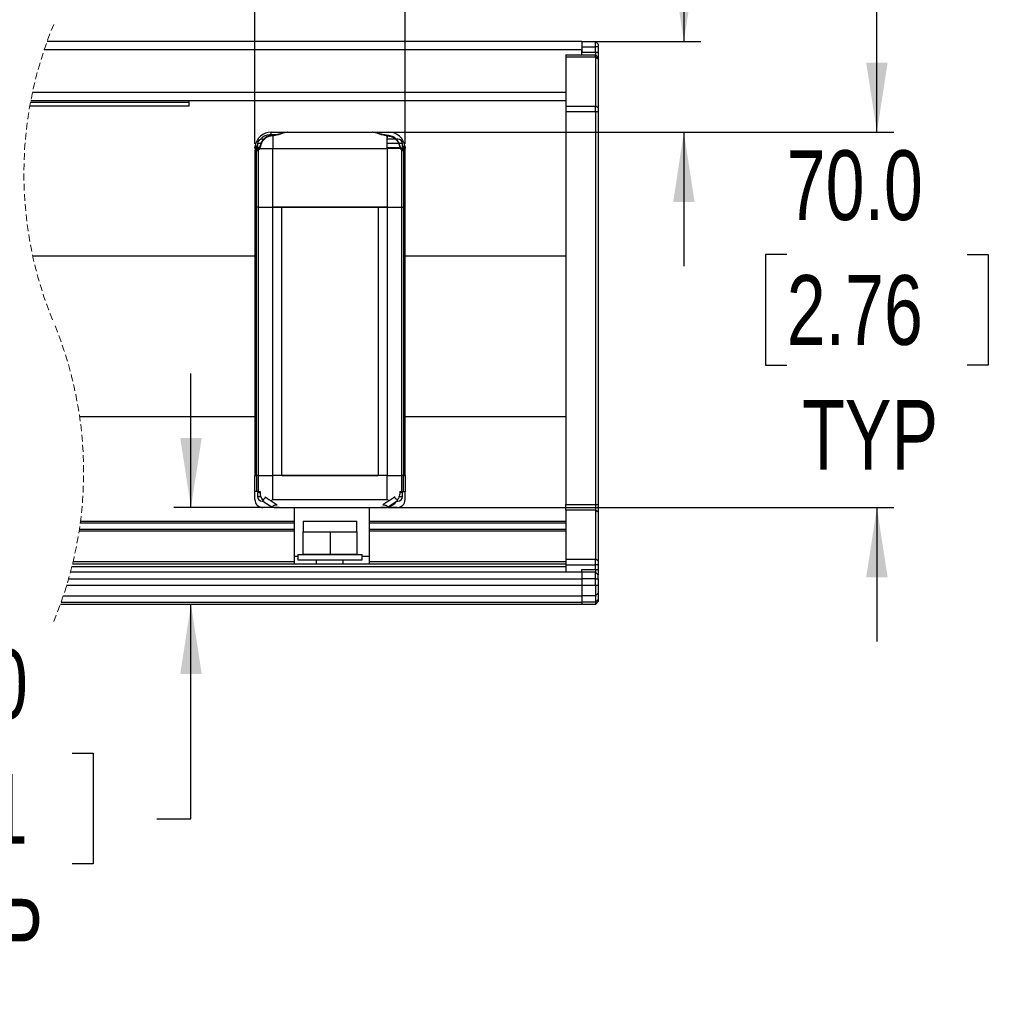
# Model space of a CAD drawing. Header units: millimetres. Extents: x 0 to 1118, y 0 to 864.
# Tile 9 of 21: x 533 to 717, y 190 to 371. Entities that reach past the tile are written whole.
import ezdxf

# ---------------------------------------------------------------- set-up
doc = ezdxf.new("R2010")
doc.units = ezdxf.units.MM
doc.linetypes.add('HIDDEN', pattern=[1.905, 1.27, -0.635])
doc.layers.add('DIMENSIONS', color=140, linetype='Continuous', lineweight=25)
doc.styles.add('SLDTEXTSTYLE0', font='TXT', dxfattribs={"width": 0.75})
doc.dimstyles.new('SLDDIMSTYLE0', dxfattribs={"dimtxt": 13, "dimasz": 13, "dimexe": 0, "dimexo": 0.0625, "dimgap": 3.25, "dimtad": 0, "dimtih": 1, "dimtoh": 1, "dimdec": 1, "dimrnd": 1e-09, "dimzin": 4, "dimdsep": 46, "dimtxsty": 'SLDTEXTSTYLE0', "dimsah": 1, "dimcen": 0.09, "dimadec": 0, "dimazin": 1, "dimtfac": 1, "dimtdec": 1, "dimtmove": 0, "dimatfit": 0, "dimfxl": 0, "dimfrac": 2, "dimtolj": 1, "dimtzin": 12, "dimarcsym": 0})

# ---------------------------------------------------------------- blocks, each defined once
blk = doc.blocks.new('_D_3')
at = {"layer": 'DIMENSIONS'}
for p, q in [((692.74, 350.42), (692.74, 375.42)), ((599.95, 350.42), (695.91, 350.42)), ((675.93, 327.65), (671.97, 327.65)), ((671.97, 327.65), (671.97, 307.01)), ((709.55, 327.65), (713.51, 327.65)), ((713.51, 327.65), (713.51, 307.01)), ((671.97, 307.01), (675.93, 307.01)), ((713.51, 307.01), (709.55, 307.01)), ((601.47, 280.42), (695.91, 280.42)), ((692.74, 280.42), (692.74, 255.42))]:
    blk.add_line(p, q, dxfattribs=at)
for points in [[(692.74, 350.42), (694.74, 363.42), (690.74, 363.42)], [(692.74, 280.42), (690.74, 267.42), (694.74, 267.42)]]:
    blk.add_solid(points, dxfattribs=at)
at = {"layer": 'DIMENSIONS', "char_height": 13, "attachment_point": 1, "style": 'SLDTEXTSTYLE0'}
for s, insert in [('70.0', (675.93, 347.05)), ('2.76', (675.93, 323.77)), ('TYP', (678.79, 300.49))]:
    blk.add_mtext(s, dxfattribs=dict(at, insert=insert))
blk = doc.blocks.new('_D_4')
at = {"layer": 'DIMENSIONS'}
for p, q in [((678.92, 409.29), (674.96, 409.29)), ((674.96, 409.29), (674.96, 388.65)), ((712.54, 409.29), (716.5, 409.29)), ((716.5, 409.29), (716.5, 388.65)), ((663.09, 407.37), (656.74, 407.37)), ((656.74, 407.37), (656.74, 367.37)), ((674.96, 388.65), (678.92, 388.65)), ((716.5, 388.65), (712.54, 388.65)), ((639.01, 367.37), (659.91, 367.37)), ((599.95, 350.42), (659.91, 350.42)), ((656.74, 350.42), (656.74, 325.42))]:
    blk.add_line(p, q, dxfattribs=at)
for points in [[(656.74, 367.37), (658.74, 380.37), (654.74, 380.37)], [(656.74, 350.42), (654.74, 337.42), (658.74, 337.42)]]:
    blk.add_solid(points, dxfattribs=at)
at = {"layer": 'DIMENSIONS', "char_height": 13, "attachment_point": 1, "style": 'SLDTEXTSTYLE0'}
for s, insert in [('17.0', (678.92, 428.68)), ('0.67', (678.92, 405.41))]:
    blk.add_mtext(s, dxfattribs=dict(at, insert=insert))
blk = doc.blocks.new('_D_5')
at = {"layer": 'DIMENSIONS'}
for p, q in [((507.52, 419.6), (503.56, 419.6)), ((503.56, 419.6), (503.56, 398.97)), ((541.14, 419.6), (545.1, 419.6)), ((545.1, 419.6), (545.1, 398.97)), ((576.74, 348.29), (576.74, 410.55)), ((604.74, 348.29), (604.74, 410.55)), ((576.74, 407.37), (551.7, 407.37)), ((604.74, 407.37), (629.74, 407.37)), ((503.56, 398.97), (507.52, 398.97)), ((545.1, 398.97), (541.14, 398.97))]:
    blk.add_line(p, q, dxfattribs=at)
for points in [[(576.74, 407.37), (563.74, 409.37), (563.74, 405.37)], [(604.74, 407.37), (617.74, 405.37), (617.74, 409.37)]]:
    blk.add_solid(points, dxfattribs=at)
at = {"layer": 'DIMENSIONS', "char_height": 13, "attachment_point": 1, "style": 'SLDTEXTSTYLE0'}
for s, insert in [('28.0', (507.52, 439)), ('1.10', (507.52, 415.72)), ('(4X)', (507.85, 392.45))]:
    blk.add_mtext(s, dxfattribs=dict(at, insert=insert))
blk = doc.blocks.new('_D_6')
at = {"layer": 'DIMENSIONS'}
for p, q in [((564.81, 280.42), (564.81, 305.42)), ((580.03, 280.42), (561.63, 280.42)), ((564.81, 222.37), (564.81, 262.37)), ((509, 234.6), (505.04, 234.6)), ((505.04, 234.6), (505.04, 213.97)), ((542.62, 234.6), (546.58, 234.6)), ((546.58, 234.6), (546.58, 213.97)), ((558.46, 222.37), (564.81, 222.37)), ((505.04, 213.97), (509, 213.97)), ((546.58, 213.97), (542.62, 213.97))]:
    blk.add_line(p, q, dxfattribs=at)
for points in [[(564.81, 280.42), (566.81, 293.42), (562.81, 293.42)], [(564.81, 262.37), (562.81, 249.37), (566.81, 249.37)]]:
    blk.add_solid(points, dxfattribs=at)
at = {"layer": 'DIMENSIONS', "char_height": 13, "attachment_point": 1, "style": 'SLDTEXTSTYLE0'}
for s, insert in [('18.0', (509, 254)), ('0.71', (509, 230.72)), ('TYP', (511.86, 207.45))]:
    blk.add_mtext(s, dxfattribs=dict(at, insert=insert))

msp = doc.modelspace()

# ---------------------------------------------------------------- linework, layer by layer
for p, q in [((637.73606, 367.37166), (537.9743, 367.37166)), ((637.73606, 367.37166), (640.23605, 367.37166)), ((637.73606, 367.37166), (637.73606, 366.37166)), ((640.23605, 366.37166), (640.23605, 367.37166)), ((640.73605, 366.87166), (640.23605, 367.37166)), ((537.44922, 365.87166), (637.73606, 365.87166)), ((637.73606, 366.37166), (640.23605, 366.37166)), ((637.73606, 366.37166), (637.73606, 365.37166)), ((637.73606, 365.37166), (637.73606, 365.87166)), ((640.73605, 366.37166), (640.23605, 366.37166)), ((640.23605, 365.37166), (640.23605, 366.37166)), ((640.73605, 366.87166), (640.73605, 366.37166)), ((640.73605, 366.37166), (640.73605, 365.37166)), ((634.73607, 364.87166), (640.23605, 364.87166)), ((634.73607, 364.87166), (634.73607, 364.43232)), ((640.23605, 364.43232), (634.73607, 364.43232)), ((634.73607, 364.43232), (634.73607, 355.311)), ((637.73606, 365.37166), (640.23605, 365.37166)), ((637.73606, 364.87166), (637.73606, 365.37166)), ((640.23605, 365.37166), (640.23605, 364.87166)), ((640.23605, 365.37166), (640.73605, 365.37166)), ((640.23605, 364.43232), (640.23605, 364.87166)), ((640.73605, 364.37166), (640.23605, 364.87166)), ((640.23605, 364.43232), (640.23605, 355.311)), ((640.73605, 364.07877), (640.23605, 364.43232)), ((640.73605, 365.37166), (640.73605, 364.37166)), ((640.73605, 364.37166), (640.73605, 364.07877)), ((640.73605, 364.07877), (640.73605, 354.95744)), ((564.46454, 356.27636), (534.92582, 356.27636)), ((534.94406, 356.37166), (634.73607, 356.37166)), ((535.24888, 357.87166), (634.73607, 357.87166)), ((564.46454, 356.37166), (564.46454, 356.27636)), ((564.46454, 355.98802), (564.46454, 356.27636)), ((564.46454, 355.28242), (534.74331, 355.28242)), ((564.46454, 355.98802), (534.8714, 355.98802)), ((564.46454, 355.28242), (564.46454, 355.98802)), ((634.73607, 355.311), (640.23605, 355.311)), ((634.73607, 355.311), (634.73607, 354.25034)), ((640.23605, 354.25034), (640.23605, 355.311)), ((640.73605, 354.95744), (640.23605, 355.311)), ((640.73605, 354.95744), (640.73605, 354.25034)), ((640.23605, 354.25034), (634.73607, 354.25034)), ((634.73607, 354.25034), (634.73607, 280.99298)), ((640.73605, 354.25034), (640.23605, 354.25034)), ((640.23605, 354.25034), (640.23605, 280.99298)), ((640.73605, 354.25034), (640.73605, 280.99298)), ((578.40804, 349.15609), (578.07085, 349.15609)), ((580.02308, 349.83665), (579.67371, 349.79743)), ((580.0477, 349.74832), (579.68981, 349.70812)), ((579.73752, 350.01742), (579.73752, 350.41741)), ((579.73752, 350.41741), (582.78221, 350.41741)), ((579.73752, 349.80459), (579.73752, 350.01741)), ((579.73752, 350.01741), (581.03359, 350.01741)), ((582.79083, 350.41741), (598.68426, 350.41741)), ((598.80832, 350.41741), (601.73753, 350.41741)), ((601.42741, 347.41741), (601.42741, 349.74832)), ((601.42741, 349.74832), (601.78525, 349.70812)), ((602.93988, 349.15609), (601.42741, 349.15609)), ((601.79925, 349.79776), (601.452, 349.83665)), ((603.4042, 349.15609), (603.05131, 349.15609)), ((577.13753, 347.41741), (577.13753, 347.6174)), ((577.38114, 347.41741), (577.13753, 347.41741)), ((577.1685, 347.81742), (577.23752, 348.02181)), ((577.1685, 347.81742), (577.23752, 347.81742)), ((577.23752, 348.32275), (577.23752, 347.48942)), ((577.81488, 348.32275), (577.23752, 348.32275)), ((577.55539, 347.48942), (577.23752, 347.48942)), ((577.49215, 347.41741), (577.38114, 347.41741)), ((577.44259, 347.37006), (577.43735, 347.37815)), ((577.63294, 347.41741), (578.43575, 347.41741)), ((578.43575, 347.41741), (580.04767, 347.41741)), ((580.04767, 347.41741), (601.42741, 347.41741)), ((580.04767, 336.41741), (580.04767, 347.41741)), ((603.55136, 348.32275), (601.42741, 348.32275)), ((601.73753, 347.48942), (601.42741, 347.48942)), ((601.73753, 347.46741), (601.42741, 347.46741)), ((601.42741, 347.41741), (601.42741, 336.41741)), ((603.84226, 347.48942), (601.73753, 347.48942)), ((603.48753, 347.46741), (601.73753, 347.46741)), ((603.48753, 347.46741), (603.48657, 347.48942)), ((604.06876, 348.32275), (603.66017, 348.32275)), ((604.09394, 347.41741), (603.98272, 347.41741)), ((604.02149, 347.37573), (604.03312, 347.36952)), ((604.33752, 347.41741), (604.09394, 347.41741)), ((604.23753, 347.48942), (604.23753, 348.32275)), ((604.73753, 347.01741), (604.73753, 347.41741)), ((577.01859, 347.01741), (576.73753, 347.01741)), ((576.73753, 347.01741), (576.73753, 336.41741)), ((577.01859, 347.01741), (577.21273, 347.01741)), ((577.01859, 336.41741), (577.01859, 347.01741)), ((577.21273, 347.01741), (577.32875, 347.05708)), ((577.32875, 347.05708), (577.32875, 336.41741)), ((604.14631, 336.41741), (604.14634, 347.05708)), ((604.14634, 347.05708), (604.26236, 347.01741)), ((604.26236, 347.01741), (604.45646, 347.01741)), ((604.45646, 347.01741), (604.45646, 336.41741)), ((604.73753, 347.01741), (604.45646, 347.01741)), ((604.73753, 336.41741), (604.73753, 347.01741)), ((576.73753, 336.41741), (577.01859, 336.41741)), ((576.73753, 336.41741), (576.73753, 286.41741)), ((577.32875, 336.41741), (577.01859, 336.41741)), ((577.01859, 286.41741), (577.01859, 336.41741)), ((577.32875, 336.41741), (580.04767, 336.41741)), ((577.32875, 336.41741), (577.32875, 286.41741)), ((601.42741, 336.41741), (580.04767, 336.41741)), ((580.04767, 286.41741), (580.04767, 336.41741)), ((580.04767, 336.41741), (581.73752, 336.41741)), ((581.73752, 286.41741), (581.73752, 336.41741)), ((581.73752, 336.41741), (599.73753, 336.41741)), ((599.73753, 336.41741), (599.73753, 286.41741)), ((599.73753, 336.41741), (601.42741, 336.41741)), ((601.42741, 336.41741), (604.14631, 336.41741)), ((601.42741, 336.41741), (601.42741, 286.41741)), ((604.14631, 336.41741), (604.45646, 336.41741)), ((604.14631, 286.41741), (604.14631, 336.41741)), ((604.45646, 336.41741), (604.73753, 336.41741)), ((604.45646, 336.41741), (604.45646, 286.41741)), ((604.73753, 286.41741), (604.73753, 336.41741)), ((535.28661, 327.37166), (576.73753, 327.37166)), ((604.73753, 327.37166), (634.73607, 327.37166)), ((576.73753, 297.37166), (544.03583, 297.37166)), ((634.73607, 297.37166), (604.73753, 297.37166)), ((576.73753, 286.41741), (577.01859, 286.41741)), ((576.73753, 283.41741), (576.73753, 286.41741)), ((577.32875, 286.41741), (577.01859, 286.41741)), ((577.01859, 286.41741), (577.01859, 283.41741)), ((577.32875, 286.41741), (580.04767, 286.41741)), ((577.32875, 286.41741), (577.32875, 283.41741)), ((581.73752, 286.41741), (580.04767, 286.41741)), ((580.04767, 281.91741), (580.04767, 286.41741)), ((601.42741, 286.41741), (580.04767, 286.41741)), ((581.73752, 286.41741), (599.73753, 286.41741)), ((601.42741, 286.41741), (599.73753, 286.41741)), ((601.42741, 286.41741), (604.14631, 286.41741)), ((601.42741, 281.91741), (601.42741, 286.41741)), ((604.45646, 286.41741), (604.14631, 286.41741)), ((604.14631, 283.41741), (604.14631, 286.41741)), ((604.45646, 286.41741), (604.73753, 286.41741)), ((604.45646, 283.41741), (604.45646, 286.41741)), ((604.73753, 286.41741), (604.73753, 283.41741)), ((577.01859, 283.41741), (576.73753, 283.41741)), ((576.73753, 281.91741), (576.73753, 283.41741)), ((577.32875, 283.41741), (577.01859, 283.41741)), ((577.23752, 283.28844), (577.23752, 282.45511)), ((577.23752, 283.28844), (577.7357, 283.28844)), ((577.32875, 283.41741), (577.7357, 283.41741)), ((577.7357, 283.41741), (577.7357, 283.08395)), ((603.75831, 283.41741), (604.14631, 283.41741)), ((603.75831, 283.41741), (603.75831, 282.99785)), ((603.75831, 283.28844), (604.23753, 283.28844)), ((604.14631, 283.41741), (604.45646, 283.41741)), ((604.23753, 282.45511), (604.23753, 283.28844)), ((604.45646, 283.41741), (604.73753, 283.41741)), ((604.73753, 281.91741), (604.73753, 283.41741)), ((577.23752, 282.45511), (577.88051, 282.45511)), ((578.07085, 281.62178), (578.45155, 281.62178)), ((578.40378, 281.50504), (579.90307, 280.52741)), ((580.04767, 281.91741), (601.42741, 281.91741)), ((603.13032, 281.54105), (601.55535, 280.51472)), ((603.13073, 281.62178), (603.4042, 281.62178)), ((603.63383, 282.45511), (604.23753, 282.45511)), ((634.73607, 280.99298), (640.23605, 280.99298)), ((634.73607, 279.93232), (634.73607, 280.99298)), ((640.23605, 280.99298), (640.23605, 279.93232)), ((640.23605, 280.99298), (640.73605, 280.99298)), ((640.73605, 280.99298), (640.73605, 279.57877)), ((579.67213, 280.41741), (578.23754, 280.41741)), ((579.67213, 280.41741), (579.67213, 280.67799)), ((581.30226, 280.41741), (579.67213, 280.41741)), ((579.98199, 280.50631), (579.90307, 280.52741)), ((579.98199, 280.50631), (580.15702, 280.46757)), ((581.30226, 280.41741), (600.20257, 280.41741)), ((584.03352, 280.41741), (584.03352, 271.34296)), ((598.03355, 280.41741), (598.03355, 271.34296)), ((601.78754, 280.41741), (600.18754, 280.41741)), ((601.49327, 280.49899), (601.32316, 280.46299)), ((601.49327, 280.49899), (601.55535, 280.51472)), ((601.78754, 280.58638), (601.78754, 280.41741)), ((603.23754, 280.41741), (601.78754, 280.41741)), ((640.23605, 279.93232), (634.73607, 279.93232)), ((634.73607, 279.93232), (634.73607, 270.811)), ((640.23605, 279.93232), (640.23605, 270.811)), ((640.73605, 279.57877), (640.23605, 279.93232)), ((640.73605, 279.57877), (640.73605, 270.45744)), ((584.03352, 277.51273), (544.14884, 277.51273)), ((544.20078, 277.91273), (584.03352, 277.91273)), ((585.75801, 277.89627), (585.75801, 275.89627)), ((585.75801, 277.89627), (595.75803, 277.89627)), ((595.75803, 275.86302), (595.75803, 277.89627)), ((598.03355, 277.91273), (634.73607, 277.91273)), ((634.73607, 277.51273), (598.03355, 277.51273)), ((584.03352, 276.01273), (543.93378, 276.01273)), ((543.99425, 276.41273), (584.03352, 276.41273)), ((585.7237, 271.68574), (585.7237, 275.89627)), ((585.7237, 275.89627), (590.73753, 275.89627)), ((590.73753, 275.89627), (590.73753, 271.68574)), ((590.73753, 275.89627), (595.75135, 275.89627)), ((595.75135, 275.89627), (595.75135, 271.68574)), ((598.03355, 276.41273), (634.73607, 276.41273)), ((634.73607, 276.01273), (598.03355, 276.01273)), ((542.83375, 270.37166), (584.03352, 270.37166)), ((584.03352, 271.34296), (584.03352, 269.87166)), ((584.03352, 271.34296), (584.73754, 271.34296)), ((584.73754, 271.6624), (584.73754, 270.6624)), ((584.73754, 271.6624), (596.73754, 271.6624)), ((584.73754, 270.6624), (596.73754, 270.6624)), ((590.73753, 271.68574), (585.7237, 271.68574)), ((588.18597, 271.68574), (588.18597, 271.6624)), ((588.18597, 270.6624), (588.18597, 269.87166)), ((595.75135, 271.68574), (590.73753, 271.68574)), ((593.18597, 271.6624), (593.18597, 271.68574)), ((593.18597, 269.87166), (593.18597, 270.6624)), ((596.73754, 270.6624), (596.73754, 271.6624)), ((596.73754, 271.34296), (598.03355, 271.34296)), ((598.03355, 271.34296), (598.03355, 269.87166)), ((598.03355, 270.37166), (634.73607, 270.37166)), ((634.73607, 270.811), (640.23605, 270.811)), ((634.73607, 270.811), (634.73607, 269.75034)), ((640.73605, 270.45744), (640.23605, 270.811)), ((640.23605, 269.75034), (640.23605, 270.811)), ((640.73605, 270.45744), (640.73605, 269.75034)), ((637.73606, 268.37166), (542.33042, 268.37166)), ((634.73607, 269.37166), (542.58967, 269.37166)), ((634.73607, 269.87166), (542.71359, 269.87166)), ((634.73607, 269.75034), (640.23605, 269.75034)), ((634.73607, 269.75034), (634.73607, 268.37166)), ((637.73606, 268.87166), (640.23605, 268.87166)), ((637.73606, 268.37166), (637.73606, 268.87166)), ((640.23605, 268.37166), (637.73606, 268.37166)), ((637.73606, 268.37166), (637.73606, 267.12166)), ((640.23605, 268.87166), (640.23605, 269.75034)), ((640.73605, 269.75034), (640.23605, 269.75034)), ((640.23605, 268.87166), (640.23605, 268.37166)), ((640.23605, 268.87166), (640.73605, 268.87166)), ((640.73605, 267.87166), (640.23605, 268.37166)), ((640.23605, 267.12166), (640.23605, 268.37166)), ((640.73605, 269.75034), (640.73605, 268.87166)), ((640.73605, 268.87166), (640.73605, 267.87166)), ((541.9848, 267.12166), (637.73606, 267.12166)), ((640.23605, 267.12166), (637.73606, 267.12166)), ((637.73606, 267.12166), (637.73606, 265.88026)), ((640.23605, 267.12166), (640.73605, 267.12166)), ((640.23605, 265.88026), (640.23605, 267.12166)), ((640.73605, 267.12166), (640.73605, 267.87166)), ((640.73605, 267.12166), (640.73605, 265.88026)), ((637.73606, 265.88026), (541.61752, 265.88026)), ((640.23605, 265.88026), (637.73606, 265.88026)), ((637.73606, 265.88026), (637.73606, 263.95722)), ((640.73605, 265.88026), (640.23605, 265.88026)), ((640.23605, 265.88026), (640.23605, 263.95722)), ((640.73605, 265.88026), (640.73605, 264.43798)), ((540.58463, 262.75642), (637.73606, 262.75642)), ((541.00034, 263.95722), (637.73606, 263.95722)), ((640.23605, 263.95722), (637.73606, 263.95722)), ((637.73606, 263.95722), (637.73606, 262.75642)), ((640.23605, 262.75642), (637.73606, 262.75642)), ((637.73606, 262.75642), (637.73606, 262.37166)), ((640.73605, 264.43798), (640.23605, 263.95722)), ((640.23605, 263.95722), (640.23605, 262.75642)), ((640.73605, 263.23718), (640.23605, 262.75642)), ((640.73605, 262.87166), (640.23605, 262.37166)), ((640.23605, 262.75642), (640.23605, 262.37166)), ((640.73605, 264.43798), (640.73605, 263.23718)), ((640.73605, 263.23718), (640.73605, 262.87166)), ((637.73606, 262.37166), (540.44641, 262.37166)), ((640.23605, 262.37166), (637.73606, 262.37166))]:
    msp.add_line(p, q)
at = {"flags": 128}
for points in [[(580.0477, 349.74832), (580.0477, 349.2742), (580.04767, 348.70857), (580.04767, 348.0793), (580.04767, 347.41741)], [(576.77326, 347.87895), (576.80333, 347.87427), (576.88901, 347.86093), (577.01722, 347.84097), (577.1685, 347.81742)], [(603.0393, 347.41743), (602.78005, 347.41743), (602.12267, 347.41742), (601.42741, 347.41741)], [(603.84211, 347.41745), (603.36382, 347.41744), (603.0393, 347.41743)], [(604.30658, 347.81742), (604.45783, 347.84097), (604.58604, 347.86093), (604.67172, 347.87427), (604.70182, 347.87895)], [(578.63668, 282.41255), (578.98739, 282.18401), (579.35557, 281.94409), (579.73516, 281.69674)], [(579.73516, 281.69674), (580.14611, 281.42895), (580.53175, 281.17765), (580.87904, 280.95135)], [(601.73989, 281.69674), (601.32894, 281.42895), (600.94333, 281.17765), (600.59605, 280.95135)], [(602.83837, 282.41255), (602.48766, 282.18401), (602.11948, 281.94409), (601.73989, 281.69674)]]:
    msp.add_lwpolyline(points, dxfattribs=at)
at = {"color": 7, "linetype": 'HIDDEN', "lineweight": 18}
for centre, start, end in [((606.02036, 342.70916), 157.3801351, 202.6198649), ((472.40036, 287.03416), 337.3801351, 22.6198649)]:
    msp.add_arc(centre, 72.3775, start, end, dxfattribs=at)
for centre, radius, start, end in [((579.73755, 347.41741), 3, 90.0005194, 171.1501752), ((578.07087, 348.32275), 0.83334, 90.000401, 179.999599), ((580.04763, 347.41747), 2.40929, 98.8657632, 168.5215862), ((601.73754, 347.41741), 3, 8.8498248, 90.0000498), ((601.4274, 347.41742), 2.40935, 11.4459263, 81.1192441), ((603.4042, 348.32275), 0.83334, 0.000401, 89.999599), ((577.13752, 347.01742), 0.39999, 89.9978097, 180.0011231), ((577.40084, 347.03526), 0.38266, 92.9505036, 182.6733954), ((577.60469, 347.03169), 0.39222, 109.4903048, 182.0862574), ((603.86449, 347.02779), 0.39797, 358.5054857, 69.5936823), ((604.07423, 347.03527), 0.38265, 357.324888, 87.0465255), ((604.33754, 347.01742), 0.39999, 359.9988769, 90.0021903), ((578.23753, 281.91741), 1.5, 179.9999769, 270.00045), ((578.07087, 282.45512), 0.83334, 180.000401, 269.999599), ((600.78749, 283.41464), 2.99986, 284.8308733, 321.3502543), ((603.23752, 281.91742), 1.50001, 270.0010354, 359.9996761), ((603.4042, 282.45512), 0.83334, 270.000401, 359.999599)]:
    msp.add_arc(centre, radius, start, end)
for points, knots in [([(579.68981, 349.70812), (579.46075, 349.65139), (579.00263, 349.53793), (578.42374, 349.11637), (577.97647, 348.5571), (577.84244, 348.10455), (577.77542, 347.87828)], [0, 0, 0, 0, 0.249992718, 0.499992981, 0.749996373, 1, 1, 1, 1]), ([(577.90861, 349.22184), (577.95296, 349.28011), (578.18856, 349.58968), (578.83881, 349.9166), (579.44441, 349.98453), (579.73752, 350.01741)], [0, 0, 0, 0, 0.106863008, 0.567723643, 1, 1, 1, 1]), ([(579.68981, 349.70812), (579.68791, 349.72057), (579.68506, 349.73927), (579.67458, 349.80459), (579.67632, 349.79446), (579.67636, 349.79422)], [0, 0, 0, 0, 0.6603308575, 0.9920601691, 1, 1, 1, 1]), ([(582.75298, 350.41293), (582.56175, 350.39106), (582.13725, 350.34251), (581.48647, 350.13409), (580.76601, 349.92665), (580.2548, 349.86272), (579.99695, 349.83047)], [0, 0, 0, 0, 0.204155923, 0.453207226, 0.72419858, 1, 1, 1, 1]), ([(580.0477, 349.74832), (580.04325, 349.76406), (580.0359, 349.79003), (580.03642, 349.83064), (580.00459, 349.83593), (580.01081, 349.78546), (580.00739, 349.75919), (580.00535, 349.74357)], [0, 0, 0, 0, 0.27901122, 0.460620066, 0.516097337, 0.712209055, 1, 1, 1, 1]), ([(582.79083, 350.41741), (582.61845, 350.39388), (582.22954, 350.34078), (581.62371, 350.11768), (580.89231, 349.87403), (580.34529, 349.79261), (580.0477, 349.74832)], [0, 0, 0, 0, 0.183943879, 0.415018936, 0.68175478, 1, 1, 1, 1]), ([(601.42741, 349.74832), (601.12913, 349.79276), (600.58048, 349.87449), (599.8478, 350.11894), (599.24252, 350.34163), (598.8552, 350.39421), (598.68426, 350.41741)], [0, 0, 0, 0, 0.3189784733, 0.5867244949, 0.8176016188, 1, 1, 1, 1]), ([(601.47807, 349.83061), (601.22015, 349.86286), (600.7088, 349.9268), (599.98812, 350.13423), (599.33715, 350.34266), (598.91253, 350.39121), (598.72124, 350.41308)], [0, 0, 0, 0, 0.275797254, 0.546794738, 0.795838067, 1, 1, 1, 1]), ([(601.45966, 349.83035), (601.45954, 349.83134), (601.459, 349.8361), (601.43609, 349.82721), (601.4406, 349.79187), (601.43238, 349.76473), (601.42741, 349.74832)], [0, 0, 0, 0, 0.027670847, 0.13228623, 0.47507845, 1, 1, 1, 1]), ([(601.46139, 349.43754), (601.46336, 349.46934), (601.46741, 349.53469), (601.47123, 349.63133), (601.47025, 349.71928), (601.47122, 349.77912), (601.46487, 349.80655), (601.46383, 349.81107)], [0, 0, 0, 0, 0.255555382, 0.525004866, 0.77448146, 0.962863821, 1, 1, 1, 1]), ([(601.79866, 349.79402), (601.79871, 349.79433), (601.80043, 349.8046), (601.79004, 349.73938), (601.78716, 349.72061), (601.78525, 349.70812)], [0, 0, 0, 0, 0.010130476, 0.34112727, 1, 1, 1, 1]), ([(601.78525, 349.70812), (602.01434, 349.65138), (602.47251, 349.53791), (603.05144, 349.11627), (603.49871, 348.55691), (603.6327, 348.1043), (603.69969, 347.87799)], [0, 0, 0, 0, 0.2499997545, 0.4999954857, 0.7499982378, 1, 1, 1, 1]), ([(576.73753, 347.41742), (576.73891, 347.49176), (576.74179, 347.64629), (576.76251, 347.79946), (576.77326, 347.87895)], [0, 0, 0, 0, 0.481067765, 1, 1, 1, 1]), ([(577.13753, 347.6174), (577.08594, 347.61469), (576.98846, 347.60956), (576.86302, 347.56784), (576.76278, 347.50778), (576.74515, 347.44468), (576.73753, 347.41742)], [0, 0, 0, 0, 0.319582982, 0.603883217, 0.828863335, 1, 1, 1, 1]), ([(577.13753, 347.6174), (577.13893, 347.65064), (577.14177, 347.71846), (577.15947, 347.784), (577.1685, 347.81742)], [0, 0, 0, 0, 0.490062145, 1, 1, 1, 1]), ([(577.32875, 347.05708), (577.32699, 347.08194), (577.32339, 347.13268), (577.3359, 347.21003), (577.35806, 347.25763), (577.36925, 347.28165)], [0, 0, 0, 0, 0.322282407, 0.657937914, 1, 1, 1, 1]), ([(577.63294, 347.41741), (577.59098, 347.34257), (577.51256, 347.2027), (577.38708, 347.1033), (577.32875, 347.05708)], [0, 0, 0, 0, 0.535078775, 1, 1, 1, 1]), ([(577.36925, 347.28165), (577.38367, 347.30412), (577.41235, 347.34879), (577.45562, 347.37951), (577.47713, 347.39477)], [0, 0, 0, 0, 0.503040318, 1, 1, 1, 1]), ([(577.58657, 347.57333), (577.56625, 347.5299), (577.53496, 347.46303), (577.48574, 347.40841), (577.46849, 347.38927)], [0, 0, 0, 0, 0.6493863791, 1, 1, 1, 1]), ([(577.63291, 347.41741), (577.62026, 347.43452), (577.59607, 347.46724), (577.57458, 347.52267), (577.58385, 347.55702), (577.58794, 347.57215)], [0, 0, 0, 0, 0.380328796, 0.727046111, 1, 1, 1, 1]), ([(577.68712, 347.89909), (577.67191, 347.83393), (577.6458, 347.72208), (577.60328, 347.61547), (577.58552, 347.57096)], [0, 0, 0, 0, 0.582536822, 1, 1, 1, 1]), ([(577.77542, 347.87828), (577.75741, 347.79976), (577.72136, 347.6426), (577.66242, 347.49251), (577.63294, 347.41741)], [0, 0, 0, 0, 0.499643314, 1, 1, 1, 1]), ([(577.6901, 347.8958), (577.68985, 347.89584), (577.67969, 347.89743), (577.74461, 347.88495), (577.76311, 347.88095), (577.77542, 347.87828)], [0, 0, 0, 0, 0.008175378, 0.339769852, 1, 1, 1, 1]), ([(603.69969, 347.87799), (603.71199, 347.88073), (603.73048, 347.88484), (603.79546, 347.89701), (603.78526, 347.89562), (603.78501, 347.89559)], [0, 0, 0, 0, 0.660218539, 0.991849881, 1, 1, 1, 1]), ([(603.69969, 347.87799), (603.71585, 347.80702), (603.75161, 347.64995), (603.81007, 347.49977), (603.84211, 347.41745)], [0, 0, 0, 0, 0.451824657, 1, 1, 1, 1]), ([(603.88953, 347.57097), (603.87179, 347.61547), (603.82929, 347.72209), (603.80318, 347.83393), (603.78796, 347.89909)], [0, 0, 0, 0, 0.417417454, 1, 1, 1, 1]), ([(603.88712, 347.57218), (603.8912, 347.55704), (603.90047, 347.52269), (603.87899, 347.46726), (603.85478, 347.43456), (603.84211, 347.41745)], [0, 0, 0, 0, 0.272927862, 0.619597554, 1, 1, 1, 1]), ([(604.14634, 347.05708), (604.08895, 347.10233), (603.96324, 347.20145), (603.88477, 347.34139), (603.84211, 347.41745)], [0, 0, 0, 0, 0.4564554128, 1, 1, 1, 1]), ([(604.00615, 347.38951), (603.98904, 347.40855), (603.93995, 347.46318), (603.90873, 347.53003), (603.8884, 347.57359)], [0, 0, 0, 0, 0.3484052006, 1, 1, 1, 1]), ([(604.00483, 347.38921), (604.02366, 347.37552), (604.06397, 347.34621), (604.10852, 347.28296), (604.13844, 347.2097), (604.15182, 347.13276), (604.14814, 347.08197), (604.14634, 347.05708)], [0, 0, 0, 0, 0.182667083, 0.39108228, 0.599361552, 0.803758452, 1, 1, 1, 1]), ([(604.73753, 347.41741), (604.72992, 347.44468), (604.71231, 347.50779), (604.61204, 347.56782), (604.48661, 347.60958), (604.38912, 347.6147), (604.33752, 347.61741)], [0, 0, 0, 0, 0.171113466, 0.396137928, 0.680369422, 1, 1, 1, 1]), ([(604.70182, 347.87895), (604.71256, 347.79946), (604.73325, 347.64628), (604.73614, 347.49175), (604.73753, 347.41741)], [0, 0, 0, 0, 0.518924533, 1, 1, 1, 1]), ([(578.12626, 281.90283), (577.99889, 282.16319), (577.81397, 282.54117), (577.75427, 282.95513), (577.7357, 283.08395)], [0, 0, 0, 0, 0.688803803, 1, 1, 1, 1]), ([(603.75831, 282.99785), (603.73104, 282.85105), (603.67646, 282.5572), (603.53605, 282.19064), (603.42042, 281.97949), (603.37654, 281.89936)], [0, 0, 0, 0, 0.382499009, 0.765685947, 1, 1, 1, 1]), ([(578.63668, 282.41255), (578.63219, 282.35794), (578.62333, 282.24999), (578.54413, 282.10554), (578.40615, 281.98652), (578.25809, 281.92579), (578.15548, 281.90792), (578.12626, 281.90283)], [0, 0, 0, 0, 0.2059463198, 0.407112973, 0.6050834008, 0.8875225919, 1, 1, 1, 1]), ([(578.12626, 281.90283), (578.18861, 281.80285), (578.27436, 281.66536), (578.37603, 281.53941), (578.40378, 281.50504)], [0, 0, 0, 0, 0.727116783, 1, 1, 1, 1]), ([(580.04767, 281.91741), (580.04469, 281.91531), (579.94059, 281.84165), (579.83639, 281.76814), (579.73516, 281.69674)], [0, 0, 0, 0, 0.028627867, 1, 1, 1, 1]), ([(601.42741, 281.91741), (601.43039, 281.91531), (601.53449, 281.84166), (601.63868, 281.76814), (601.73989, 281.69674)], [0, 0, 0, 0, 0.028629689, 1, 1, 1, 1]), ([(603.37654, 281.89936), (603.29607, 281.91441), (603.15903, 281.94004), (602.99827, 282.03926), (602.89697, 282.15676), (602.84636, 282.28539), (602.84082, 282.37363), (602.83837, 282.41255)], [0, 0, 0, 0, 0.297234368, 0.506193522, 0.677308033, 0.85764864, 1, 1, 1, 1]), ([(603.13032, 281.54105), (603.17893, 281.60437), (603.26732, 281.71951), (603.34264, 281.84355), (603.37654, 281.89936)], [0, 0, 0, 0, 0.549999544, 1, 1, 1, 1]), ([(579.98199, 280.50631), (579.99249, 280.54253), (580.019, 280.63398), (580.13687, 280.75268), (580.30085, 280.85465), (580.55421, 280.93672), (580.75121, 280.94559), (580.87904, 280.95135)], [0, 0, 0, 0, 0.1043593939, 0.2634875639, 0.4508285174, 0.6436684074, 1, 1, 1, 1]), ([(580.15702, 280.46757), (580.25442, 280.46284), (580.44793, 280.45345), (580.73669, 280.4367), (581.02096, 280.42154), (581.20937, 280.41878), (581.30226, 280.41741)], [0, 0, 0, 0, 0.255179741, 0.50697143, 0.756914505, 1, 1, 1, 1]), ([(600.20257, 280.41741), (600.2907, 280.41858), (600.47047, 280.42095), (600.74576, 280.43438), (601.03107, 280.44978), (601.22498, 280.45855), (601.32316, 280.46299)], [0, 0, 0, 0, 0.235727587, 0.480838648, 0.737112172, 1, 1, 1, 1]), ([(600.59605, 280.95135), (600.7503, 280.94344), (600.97526, 280.93191), (601.24099, 280.82093), (601.37936, 280.71377), (601.46967, 280.60578), (601.48627, 280.53066), (601.49327, 280.49899)], [0, 0, 0, 0, 0.425496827, 0.620522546, 0.788521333, 0.910827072, 1, 1, 1, 1])]:
    msp.add_open_spline(points, degree=3, knots=knots)

# ---------------------------------------------------------------- dimensions: what is measured, and where the dimension line sits
at = {"layer": 'DIMENSIONS'}
dim = msp.add_linear_dim(base=(576.73754, 407.37166), p1=(604.73754, 347.01741), p2=(576.73754, 347.01741), text='<>\\P(4X)', dimstyle='SLDDIMSTYLE0', dxfattribs=at)
dim.commit()
dim.dimension.update_dxf_attribs({"geometry": '_D_5', "text_midpoint": (524.32976, 407.37166), "dimtype": 160})
dim = msp.add_linear_dim(base=(656.73607, 367.37166), p1=(598.68425, 350.41741), p2=(637.73607, 367.37166), angle=90, dimstyle='SLDDIMSTYLE0', dxfattribs=at)
dim.commit()
dim.dimension.update_dxf_attribs({"geometry": '_D_4', "text_midpoint": (656.73607, 407.37166), "dimtype": 160})
for base, p1, p2, picture, middle in [((692.73607, 280.41741), (598.68425, 350.41741), (600.20257, 280.41741), '_D_3', (692.73607, 315.41741)), ((564.80652, 262.37166), (581.30228, 280.41741), (640.23607, 262.37166), '_D_6', (564.80652, 222.37166))]:
    dim = msp.add_linear_dim(base=base, p1=p1, p2=p2, angle=90, text='<>\\PTYP', dimstyle='SLDDIMSTYLE0', dxfattribs=at)
    dim.commit()
    dim.dimension.update_dxf_attribs({"geometry": picture, "text_midpoint": middle, "dimtype": 160})

doc.saveas('drawing.dxf')
